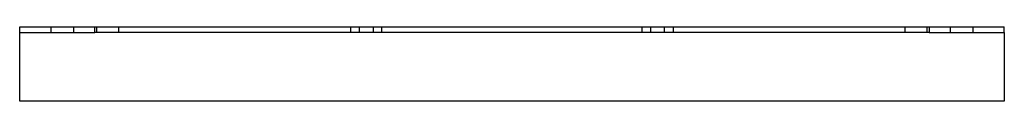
# Model space of a CAD drawing. Header units: millimetres. Extents: x -266 to 266, y -20 to 20.
import ezdxf

# ---------------------------------------------------------------- set-up
doc = ezdxf.new("R2010")
doc.units = ezdxf.units.MM
doc.layers.add('HIDDEN', color=7, linetype='Continuous')
doc.layers.add('THICK', color=7, linetype='Continuous')

msp = doc.modelspace()

# ---------------------------------------------------------------- linework, layer by layer
at = {"layer": 'HIDDEN'}
for p, q in [((-266, 20), (-266, 20)), ((-266, 17), (-266, 17)), ((-249, 17), (-249, 20)), ((-237, 20), (-237, 17)), ((-224.35, 17), (-224.35, 20)), ((-212.35, 17), (-212.35, 20)), ((-87, 17), (-87, 20)), ((-82.36, 17), (-82.36, 20)), ((-75, 20), (-75, 17)), ((-70.36, 17), (-70.36, 20)), ((70.36, 17), (70.36, 20)), ((75, 17), (75, 20)), ((82.36, 17), (82.36, 20)), ((87, 20), (87, 17)), ((212.35, 17), (212.35, 20)), ((224.35, 17), (224.35, 20)), ((237, 17), (237, 20)), ((249, 20), (249, 17)), ((266, 20), (266, 20)), ((266, 17), (266, 17)), ((-266, -20), (-266, -20)), ((266, -20), (266, -20))]:
    msp.add_line(p, q, dxfattribs=at)
at = {"layer": 'THICK'}
for p, q in [((-266, 17), (-266, 20)), ((-266, 20), (-225.38, 20)), ((-266, -20), (-266, 17)), ((-266, 17), (-225.38, 17)), ((-225.38, 17), (-225.38, 20)), ((-225.38, 20), (225.38, 20)), ((225.38, 17), (-225.38, 17)), ((225.38, 20), (225.38, 17)), ((225.38, 20), (266, 20)), ((225.38, 17), (266, 17)), ((266, 17), (266, 20)), ((266, 17), (266, -20)), ((266, -20), (-266, -20))]:
    msp.add_line(p, q, dxfattribs=at)

doc.saveas('drawing.dxf')
